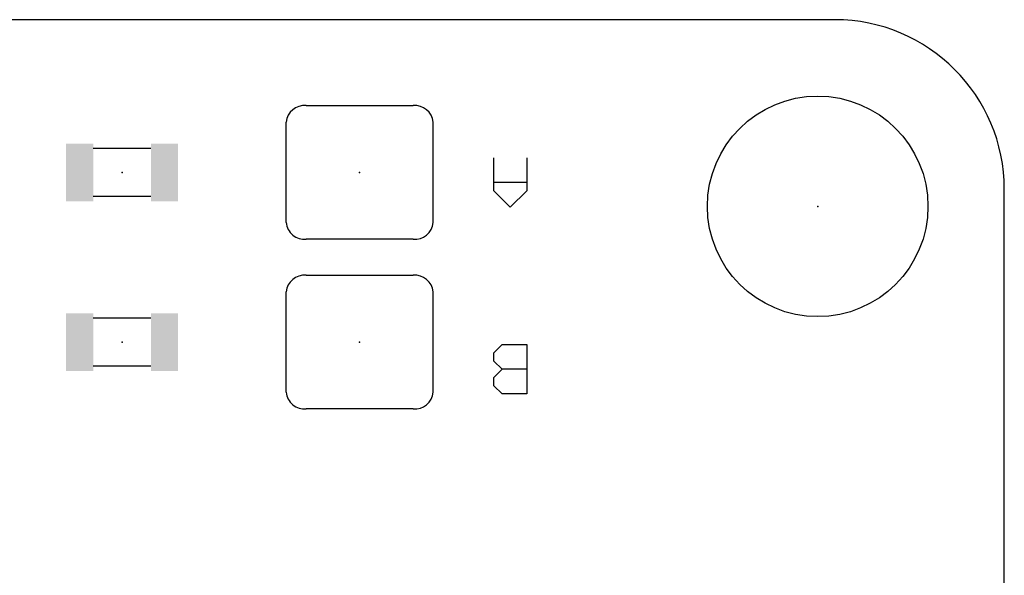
# Model space of a CAD drawing. Extents: x 0 to 2.31, y 0 to 1.49.
# Tile 6 of 6: x 1.73 to 2.31, y 1.16 to 1.49. Entities that reach past the tile are written whole.
import ezdxf

# ---------------------------------------------------------------- set-up
doc = ezdxf.new("R2010")
doc.units = 0
for name, color, linetype in [('20', 53, 'CONTINUOUS'), ('21', 7, 'CONTINUOUS'), ('23', 53, 'CONTINUOUS'), ('51', 53, 'CONTINUOUS')]:
    doc.layers.add(name, color=color, linetype=linetype)

# ---------------------------------------------------------------- blocks, each defined once
blk = doc.blocks.new('RECT')
blk.add_solid([(-0.5, -0.5), (0.5, -0.5), (-0.5, 0.5), (0.5, 0.5)])

msp = doc.modelspace()

# ---------------------------------------------------------------- linework, layer by layer
at = {"layer": '20'}
for p, q in [((2.21, 1.49), (0.1, 1.49)), ((2.31, 0.1), (2.31, 1.39))]:
    msp.add_line(p, q, dxfattribs=at)
msp.add_circle((2.2, 1.38), 0.065, dxfattribs=at)
msp.add_arc((2.21, 1.39), 0.1, 0, 90, dxfattribs=at)
at = {"layer": '21'}
for p, q in [((1.898504, 1.43937), (1.961496, 1.43937)), ((1.886693, 1.370472), (1.886693, 1.429528)), ((1.973307, 1.370472), (1.973307, 1.429528)), ((2.00915, 1.38915), (2.00915, 1.4085)), ((2.0285, 1.4085), (2.0285, 1.38915)), ((2.0285, 1.393988), (2.00915, 1.393988)), ((2.018825, 1.379475), (2.00915, 1.38915)), ((2.0285, 1.38915), (2.018825, 1.379475)), ((1.961496, 1.36063), (1.898504, 1.36063)), ((1.898504, 1.33937), (1.961496, 1.33937)), ((1.886693, 1.270472), (1.886693, 1.329528)), ((1.973307, 1.270472), (1.973307, 1.329528)), ((2.00915, 1.293663), (2.013988, 1.2985)), ((2.013988, 1.2985), (2.0285, 1.2985)), ((2.0285, 1.2985), (2.0285, 1.269475)), ((2.00915, 1.288825), (2.00915, 1.293663)), ((2.013988, 1.283988), (2.00915, 1.288825)), ((2.00915, 1.27915), (2.013988, 1.283988)), ((2.0285, 1.283988), (2.013988, 1.283988)), ((2.00915, 1.274313), (2.00915, 1.27915)), ((2.013988, 1.269475), (2.00915, 1.274313)), ((2.0285, 1.269475), (2.013988, 1.269475)), ((1.961496, 1.26063), (1.898504, 1.26063))]:
    msp.add_line(p, q, dxfattribs=at)
for centre, radius, start, end in [((1.89752, 1.428543), 0.010871, 84.805571, 174.805571), ((1.96248, 1.428543), 0.010871, 5.194429, 95.194429), ((1.89751, 1.371445), 0.010861, 185.137076, 275.251782), ((1.96248, 1.371457), 0.010871, 264.805571, 354.805571), ((1.89752, 1.328543), 0.010871, 84.805571, 174.805571), ((1.96248, 1.328543), 0.010871, 5.194429, 95.194429), ((1.89751, 1.271445), 0.010861, 185.137076, 275.251782), ((1.96248, 1.271457), 0.010871, 264.805571, 354.805571)]:
    msp.add_arc(centre, radius, start, end, dxfattribs=at)
at = {"layer": '23'}
for p in [(1.79, 1.4), (1.93, 1.4), (2.2, 1.38), (1.79, 1.3), (1.93, 1.3)]:
    msp.add_point(p, dxfattribs=at)
at = {"layer": '51'}
for p, q in [((1.807008, 1.414016), (1.772992, 1.414016)), ((1.772992, 1.385984), (1.807008, 1.385984)), ((1.807008, 1.314016), (1.772992, 1.314016)), ((1.772992, 1.285984), (1.807008, 1.285984))]:
    msp.add_line(p, q, dxfattribs=at)

# ---------------------------------------------------------------- block references
at = {"layer": '51', "xscale": 0.016, "yscale": 0.034}
for p in [(1.765, 1.4), (1.815, 1.4), (1.765, 1.3), (1.815, 1.3)]:
    msp.add_blockref('RECT', p, dxfattribs=at)

doc.saveas('drawing.dxf')
